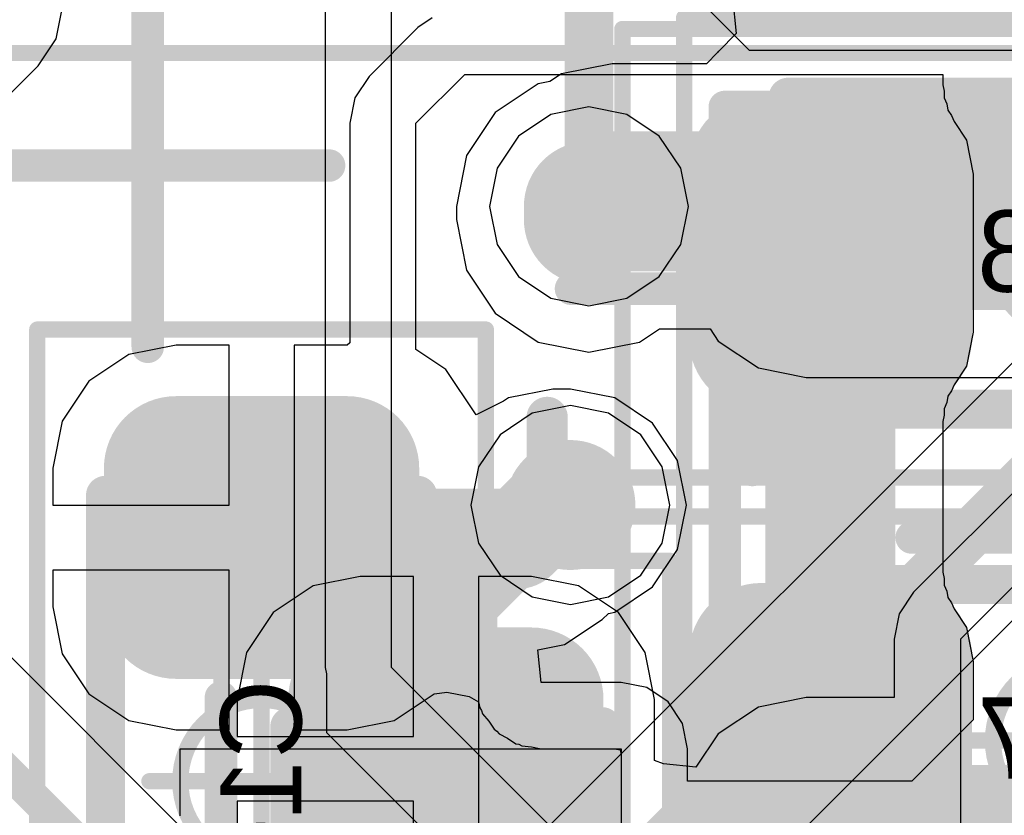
# Model space of a CAD drawing. Header units: millimetres. Extents: x -2 to 68, y -2 to 27.4.
# Tile 17 of 256: x 3.8 to 6.8, y 5.1 to 7.6. Entities that reach past the tile are written whole.
import ezdxf

# ---------------------------------------------------------------- set-up
doc = ezdxf.new("R2010")
doc.units = ezdxf.units.MM
for name, color, linetype in [('BottomLayer', 5, 'Continuous'), ('BottomPaste', 16, 'Continuous'), ('BottomSolder', 6, 'Continuous'), ('DrillGuide', 244, 'Continuous'), ('Mechanical10', 56, 'Continuous'), ('Mechanical13', 56, 'Continuous'), ('Mechanical15', 56, 'Continuous'), ('Mechanical17', 56, 'Continuous'), ('Mechanical6', 56, 'Continuous'), ('Mechanical87', 56, 'Continuous'), ('MidLayer1', 16, 'Continuous'), ('MidLayer2', 76, 'Continuous'), ('MidLayer3', 90, 'Continuous'), ('MidLayer4', 156, 'Continuous'), ('MidLayer5', 130, 'Continuous'), ('MidLayer6', 216, 'Continuous'), ('MidLayer7', 6, 'Continuous'), ('MidLayer8', 54, 'Continuous'), ('MultiLayer', 9, 'Continuous'), ('TopLayer', 1, 'Continuous'), ('TopPaste', 8, 'Continuous'), ('TopSolder', 216, 'Continuous'), ('ViaHoleLayer', 16, 'Continuous')]:
    doc.layers.add(name, color=color, linetype=linetype)

# ---------------------------------------------------------------- blocks, each defined once
blk = doc.blocks.new('CX90B1_24P_142')
at = {"layer": 'Mechanical15', "const_width": 0.05}
blk.add_lwpolyline([(5.334, -5.715), (5.334, 3.556)], dxfattribs=at)
blk = doc.blocks.new('INDC2520X10L_290')
at = {"layer": 'Mechanical13', "const_width": 0.1}
for points in [[(-1.325, 1.075), (1.325, 1.075)], [(1.325, 1.075), (1.325, -1.075)]]:
    blk.add_lwpolyline(points, dxfattribs=at)
at = {"layer": 'Mechanical13', "const_width": 0.05}
blk.add_lwpolyline([(1.3, 1.075, 1), (1.35, 1.075, 1)], format="xyb", close=True, dxfattribs=at)
blk.add_lwpolyline([(1.3, 1.075, 1), (1.35, 1.075, 1)], format="xyb", close=True, dxfattribs=at)
at = {"layer": 'Mechanical15'}
for points, const_width in [([(-1.6, 1.2), (1.6, 1.2)], 0.05), ([(1.6, 1.2), (1.6, -1.2)], 0.05), ([(0, 0.5), (0, -0.5)], 0.1)]:
    blk.add_lwpolyline(points, dxfattribs=dict(at, const_width=const_width))
for points, const_width in [([(1.5875, 1.2, 1), (1.6125, 1.2, 1)], 0.025), ([(1.5875, 1.2, 1), (1.6125, 1.2, 1)], 0.025), ([(-0.025, 0.5, 1), (0.025, 0.5, 1)], 0.05)]:
    blk.add_lwpolyline(points, format="xyb", close=True, dxfattribs=dict(at, const_width=const_width))
at = {"layer": 'TopLayer', "const_width": 0.175}
for points in [[(-0.9625, 0.825, 1), (-0.7875, 0.825, 1)], [(0.7875, 0.825, 1), (0.9625, 0.825, 1)], [(1.1375, 0.825, 1), (1.3125, 0.825, 1)]]:
    blk.add_lwpolyline(points, format="xyb", close=True, dxfattribs=at)
at = {"layer": 'TopLayer'}
for points in [[(1.225, -1), (1.225, 1), (0.875, -1), (0.875, 1)], [(-0.7, -0.825), (-0.7, 0.825), (-1.4, -0.825), (-1.4, 0.825)], [(1.4, -0.825), (1.4, 0.825), (0.7, -0.825), (0.7, 0.825)]]:
    blk.add_solid(points, dxfattribs=at)
at = {"layer": 'TopPaste', "const_width": 0.175}
for points in [[(-0.9625, 0.825, 1), (-0.7875, 0.825, 1)], [(0.7875, 0.825, 1), (0.9625, 0.825, 1)], [(1.1375, 0.825, 1), (1.3125, 0.825, 1)]]:
    blk.add_lwpolyline(points, format="xyb", close=True, dxfattribs=at)
at = {"layer": 'TopPaste'}
for points in [[(1.225, -1), (1.225, 1), (0.875, -1), (0.875, 1)], [(-0.7, -0.825), (-0.7, 0.825), (-1.4, -0.825), (-1.4, 0.825)], [(1.4, -0.825), (1.4, 0.825), (0.7, -0.825), (0.7, 0.825)]]:
    blk.add_solid(points, dxfattribs=at)
at = {"layer": 'TopSolder', "const_width": 0.175}
for points in [[(-0.9625, 0.825, 1), (-0.7875, 0.825, 1)], [(0.7875, 0.825, 1), (0.9625, 0.825, 1)], [(1.1375, 0.825, 1), (1.3125, 0.825, 1)]]:
    blk.add_lwpolyline(points, format="xyb", close=True, dxfattribs=at)
at = {"layer": 'TopSolder'}
for points in [[(1.225, -1), (1.225, 1), (0.875, -1), (0.875, 1)], [(-0.7, -0.825), (-0.7, 0.825), (-1.4, -0.825), (-1.4, 0.825)], [(1.4, -0.825), (1.4, 0.825), (0.7, -0.825), (0.7, 0.825)]]:
    blk.add_solid(points, dxfattribs=at)
blk = doc.blocks.new('CAP_0603_B_425')
at = {"layer": 'BottomLayer', "const_width": 0.2219}
for points in [[(-1.0741, 0.2631, 1), (-0.8522, 0.2631, 1)], [(-0.6478, 0.2631, 1), (-0.4259, 0.2631, 1)], [(0.4259, 0.2631, 1), (0.6478, 0.2631, 1)], [(0.8522, 0.2631, 1), (1.0741, 0.2631, 1)], [(-1.0741, -0.2631, 1), (-0.8522, -0.2631, 1)], [(-0.6478, -0.2631, 1), (-0.4259, -0.2631, 1)], [(0.4259, -0.2631, 1), (0.6478, -0.2631, 1)], [(0.8522, -0.2631, 1), (1.0741, -0.2631, 1)]]:
    blk.add_lwpolyline(points, format="xyb", close=True, dxfattribs=at)
at = {"layer": 'BottomLayer'}
for points in [[(-0.5369, 0.485), (-0.9632, 0.485), (-0.5369, -0.485), (-0.9632, -0.485)], [(0.5369, -0.485), (0.9632, -0.485), (0.5369, 0.485), (0.9632, 0.485)], [(-0.315, 0.2631), (-1.185, 0.2631), (-0.315, -0.2631), (-1.185, -0.2631)], [(0.315, -0.2631), (1.185, -0.2631), (0.315, 0.2631), (1.185, 0.2631)]]:
    blk.add_solid(points, dxfattribs=at)
at = {"layer": 'BottomPaste', "const_width": 0.2219}
for points in [[(-1.0741, 0.2631, 1), (-0.8522, 0.2631, 1)], [(-0.6478, 0.2631, 1), (-0.4259, 0.2631, 1)], [(0.4259, 0.2631, 1), (0.6478, 0.2631, 1)], [(0.8522, 0.2631, 1), (1.0741, 0.2631, 1)], [(-1.0741, -0.2631, 1), (-0.8522, -0.2631, 1)], [(-0.6478, -0.2631, 1), (-0.4259, -0.2631, 1)], [(0.4259, -0.2631, 1), (0.6478, -0.2631, 1)], [(0.8522, -0.2631, 1), (1.0741, -0.2631, 1)]]:
    blk.add_lwpolyline(points, format="xyb", close=True, dxfattribs=at)
at = {"layer": 'BottomPaste'}
for points in [[(-0.5369, 0.485), (-0.9632, 0.485), (-0.5369, -0.485), (-0.9632, -0.485)], [(0.5369, -0.485), (0.9632, -0.485), (0.5369, 0.485), (0.9632, 0.485)], [(-0.315, 0.2631), (-1.185, 0.2631), (-0.315, -0.2631), (-1.185, -0.2631)], [(0.315, -0.2631), (1.185, -0.2631), (0.315, 0.2631), (1.185, 0.2631)]]:
    blk.add_solid(points, dxfattribs=at)
at = {"layer": 'BottomSolder', "const_width": 0.2219}
for points in [[(-1.0741, 0.2631, 1), (-0.8522, 0.2631, 1)], [(-0.6478, 0.2631, 1), (-0.4259, 0.2631, 1)], [(0.4259, 0.2631, 1), (0.6478, 0.2631, 1)], [(0.8522, 0.2631, 1), (1.0741, 0.2631, 1)], [(-1.0741, -0.2631, 1), (-0.8522, -0.2631, 1)], [(-0.6478, -0.2631, 1), (-0.4259, -0.2631, 1)], [(0.4259, -0.2631, 1), (0.6478, -0.2631, 1)], [(0.8522, -0.2631, 1), (1.0741, -0.2631, 1)]]:
    blk.add_lwpolyline(points, format="xyb", close=True, dxfattribs=at)
at = {"layer": 'BottomSolder'}
for points in [[(-0.5369, 0.485), (-0.9632, 0.485), (-0.5369, -0.485), (-0.9632, -0.485)], [(0.5369, -0.485), (0.9632, -0.485), (0.5369, 0.485), (0.9632, 0.485)], [(-0.315, 0.2631), (-1.185, 0.2631), (-0.315, -0.2631), (-1.185, -0.2631)], [(0.315, -0.2631), (1.185, -0.2631), (0.315, 0.2631), (1.185, 0.2631)]]:
    blk.add_solid(points, dxfattribs=at)
at = {"layer": 'Mechanical10', "const_width": 0.12}
for points in [[(-0.88, 0.48), (-0.88, -0.48)], [(0.88, 0.48), (-0.88, 0.48)], [(0.88, 0.48), (0.88, -0.48)], [(0.88, -0.48), (-0.88, -0.48)]]:
    blk.add_lwpolyline(points, dxfattribs=at)
at = {"layer": 'Mechanical10', "const_width": 0.06}
for points in [[(-0.91, 0.48, 1), (-0.85, 0.48, 1)], [(-0.91, 0.48, 1), (-0.85, 0.48, 1)], [(0.85, 0.48, 1), (0.91, 0.48, 1)], [(0.85, 0.48, 1), (0.91, 0.48, 1)], [(-0.91, -0.48, 1), (-0.85, -0.48, 1)], [(-0.91, -0.48, 1), (-0.85, -0.48, 1)], [(0.85, -0.48, 1), (0.91, -0.48, 1)], [(0.85, -0.48, 1), (0.91, -0.48, 1)]]:
    blk.add_lwpolyline(points, format="xyb", close=True, dxfattribs=at)
at = {"layer": 'Mechanical6', "const_width": 0.05}
for points in [[(-1.39, 0.69), (-1.39, -0.69)], [(1.39, 0.69), (-1.39, 0.69)], [(1.39, 0.69), (1.39, -0.69)], [(0, 0.345), (0, -0.345)], [(0.345, 0), (-0.345, 0)], [(1.39, -0.69), (-1.39, -0.69)]]:
    blk.add_lwpolyline(points, dxfattribs=at)
at = {"layer": 'Mechanical6'}
for points, const_width in [([(-1.4025, 0.69, 1), (-1.3775, 0.69, 1)], 0.025), ([(-1.4025, 0.69, 1), (-1.3775, 0.69, 1)], 0.025), ([(1.3775, 0.69, 1), (1.4025, 0.69, 1)], 0.025), ([(1.3775, 0.69, 1), (1.4025, 0.69, 1)], 0.025), ([(-0.0125, 0.345, 1), (0.0125, 0.345, 1)], 0.025), ([(0.25, 0, 1), (-0.25, 0, 1)], 0.05), ([(-0.3575, 0, 1), (-0.3325, 0, 1)], 0.025), ([(-0.2625, 0, 1), (-0.2375, 0, 1)], 0.025), ([(0.2375, 0, 1), (0.2625, 0, 1)], 0.025), ([(0.3325, 0, 1), (0.3575, 0, 1)], 0.025), ([(-0.0125, -0.345, 1), (0.0125, -0.345, 1)], 0.025), ([(-1.4025, -0.69, 1), (-1.3775, -0.69, 1)], 0.025), ([(-1.4025, -0.69, 1), (-1.3775, -0.69, 1)], 0.025), ([(1.3775, -0.69, 1), (1.4025, -0.69, 1)], 0.025), ([(1.3775, -0.69, 1), (1.4025, -0.69, 1)], 0.025)]:
    blk.add_lwpolyline(points, format="xyb", close=True, dxfattribs=dict(at, const_width=const_width))
blk = doc.blocks.new('CAP_0603_B_426')
at = {"layer": 'BottomLayer', "const_width": 0.2219}
for points in [[(-1.0741, 0.2631, 1), (-0.8522, 0.2631, 1)], [(-0.6478, 0.2631, 1), (-0.4259, 0.2631, 1)], [(0.4259, 0.2631, 1), (0.6478, 0.2631, 1)], [(0.8522, 0.2631, 1), (1.0741, 0.2631, 1)], [(-1.0741, -0.2631, 1), (-0.8522, -0.2631, 1)], [(-0.6478, -0.2631, 1), (-0.4259, -0.2631, 1)], [(0.4259, -0.2631, 1), (0.6478, -0.2631, 1)], [(0.8522, -0.2631, 1), (1.0741, -0.2631, 1)]]:
    blk.add_lwpolyline(points, format="xyb", close=True, dxfattribs=at)
at = {"layer": 'BottomLayer'}
for points in [[(-0.5369, 0.485), (-0.9632, 0.485), (-0.5369, -0.485), (-0.9632, -0.485)], [(0.5369, -0.485), (0.9632, -0.485), (0.5369, 0.485), (0.9632, 0.485)], [(-0.315, 0.2631), (-1.185, 0.2631), (-0.315, -0.2631), (-1.185, -0.2631)], [(0.315, -0.2631), (1.185, -0.2631), (0.315, 0.2631), (1.185, 0.2631)]]:
    blk.add_solid(points, dxfattribs=at)
at = {"layer": 'BottomPaste', "const_width": 0.2219}
for points in [[(-1.0741, 0.2631, 1), (-0.8522, 0.2631, 1)], [(-0.6478, 0.2631, 1), (-0.4259, 0.2631, 1)], [(0.4259, 0.2631, 1), (0.6478, 0.2631, 1)], [(0.8522, 0.2631, 1), (1.0741, 0.2631, 1)], [(-1.0741, -0.2631, 1), (-0.8522, -0.2631, 1)], [(-0.6478, -0.2631, 1), (-0.4259, -0.2631, 1)], [(0.4259, -0.2631, 1), (0.6478, -0.2631, 1)], [(0.8522, -0.2631, 1), (1.0741, -0.2631, 1)]]:
    blk.add_lwpolyline(points, format="xyb", close=True, dxfattribs=at)
at = {"layer": 'BottomPaste'}
for points in [[(-0.5369, 0.485), (-0.9632, 0.485), (-0.5369, -0.485), (-0.9632, -0.485)], [(0.5369, -0.485), (0.9632, -0.485), (0.5369, 0.485), (0.9632, 0.485)], [(-0.315, 0.2631), (-1.185, 0.2631), (-0.315, -0.2631), (-1.185, -0.2631)], [(0.315, -0.2631), (1.185, -0.2631), (0.315, 0.2631), (1.185, 0.2631)]]:
    blk.add_solid(points, dxfattribs=at)
at = {"layer": 'BottomSolder', "const_width": 0.2219}
for points in [[(-1.0741, 0.2631, 1), (-0.8522, 0.2631, 1)], [(-0.6478, 0.2631, 1), (-0.4259, 0.2631, 1)], [(0.4259, 0.2631, 1), (0.6478, 0.2631, 1)], [(0.8522, 0.2631, 1), (1.0741, 0.2631, 1)], [(-1.0741, -0.2631, 1), (-0.8522, -0.2631, 1)], [(-0.6478, -0.2631, 1), (-0.4259, -0.2631, 1)], [(0.4259, -0.2631, 1), (0.6478, -0.2631, 1)], [(0.8522, -0.2631, 1), (1.0741, -0.2631, 1)]]:
    blk.add_lwpolyline(points, format="xyb", close=True, dxfattribs=at)
at = {"layer": 'BottomSolder'}
for points in [[(-0.5369, 0.485), (-0.9632, 0.485), (-0.5369, -0.485), (-0.9632, -0.485)], [(0.5369, -0.485), (0.9632, -0.485), (0.5369, 0.485), (0.9632, 0.485)], [(-0.315, 0.2631), (-1.185, 0.2631), (-0.315, -0.2631), (-1.185, -0.2631)], [(0.315, -0.2631), (1.185, -0.2631), (0.315, 0.2631), (1.185, 0.2631)]]:
    blk.add_solid(points, dxfattribs=at)
at = {"layer": 'Mechanical10', "const_width": 0.12}
for points in [[(-0.88, 0.48), (-0.88, -0.48)], [(0.88, 0.48), (-0.88, 0.48)], [(0.88, 0.48), (0.88, -0.48)], [(0.88, -0.48), (-0.88, -0.48)]]:
    blk.add_lwpolyline(points, dxfattribs=at)
at = {"layer": 'Mechanical10', "const_width": 0.06}
for points in [[(-0.91, 0.48, 1), (-0.85, 0.48, 1)], [(-0.91, 0.48, 1), (-0.85, 0.48, 1)], [(0.85, 0.48, 1), (0.91, 0.48, 1)], [(0.85, 0.48, 1), (0.91, 0.48, 1)], [(-0.91, -0.48, 1), (-0.85, -0.48, 1)], [(-0.91, -0.48, 1), (-0.85, -0.48, 1)], [(0.85, -0.48, 1), (0.91, -0.48, 1)], [(0.85, -0.48, 1), (0.91, -0.48, 1)]]:
    blk.add_lwpolyline(points, format="xyb", close=True, dxfattribs=at)
at = {"layer": 'Mechanical6', "const_width": 0.05}
for points in [[(-1.39, 0.69), (-1.39, -0.69)], [(1.39, 0.69), (-1.39, 0.69)], [(1.39, 0.69), (1.39, -0.69)], [(0, 0.345), (0, -0.345)], [(0.345, 0), (-0.345, 0)], [(1.39, -0.69), (-1.39, -0.69)]]:
    blk.add_lwpolyline(points, dxfattribs=at)
at = {"layer": 'Mechanical6'}
for points, const_width in [([(-1.4025, 0.69, 1), (-1.3775, 0.69, 1)], 0.025), ([(-1.4025, 0.69, 1), (-1.3775, 0.69, 1)], 0.025), ([(1.3775, 0.69, 1), (1.4025, 0.69, 1)], 0.025), ([(1.3775, 0.69, 1), (1.4025, 0.69, 1)], 0.025), ([(-0.0125, 0.345, 1), (0.0125, 0.345, 1)], 0.025), ([(0.25, 0, 1), (-0.25, 0, 1)], 0.05), ([(-0.3575, 0, 1), (-0.3325, 0, 1)], 0.025), ([(-0.2625, 0, 1), (-0.2375, 0, 1)], 0.025), ([(0.2375, 0, 1), (0.2625, 0, 1)], 0.025), ([(0.3325, 0, 1), (0.3575, 0, 1)], 0.025), ([(-0.0125, -0.345, 1), (0.0125, -0.345, 1)], 0.025), ([(-1.4025, -0.69, 1), (-1.3775, -0.69, 1)], 0.025), ([(-1.4025, -0.69, 1), (-1.3775, -0.69, 1)], 0.025), ([(1.3775, -0.69, 1), (1.4025, -0.69, 1)], 0.025), ([(1.3775, -0.69, 1), (1.4025, -0.69, 1)], 0.025)]:
    blk.add_lwpolyline(points, format="xyb", close=True, dxfattribs=dict(at, const_width=const_width))
blk = doc.blocks.new('CAP_0603_430')
at = {"layer": 'Mechanical13', "const_width": 0.12}
for points in [[(-0.88, -0.48), (-0.88, 0.48)], [(0.88, 0.48), (-0.88, 0.48)], [(0.88, -0.48), (-0.88, -0.48)]]:
    blk.add_lwpolyline(points, dxfattribs=at)
at = {"layer": 'Mechanical13', "const_width": 0.06}
for points in [[(-0.91, 0.48, 1), (-0.85, 0.48, 1)], [(-0.91, 0.48, 1), (-0.85, 0.48, 1)], [(-0.91, -0.48, 1), (-0.85, -0.48, 1)], [(-0.91, -0.48, 1), (-0.85, -0.48, 1)]]:
    blk.add_lwpolyline(points, format="xyb", close=True, dxfattribs=at)
at = {"layer": 'Mechanical15', "const_width": 0.05}
for points in [[(-1.39, -0.69), (-1.39, 0.69)], [(1.39, 0.69), (-1.39, 0.69)], [(1.39, -0.69), (-1.39, -0.69)]]:
    blk.add_lwpolyline(points, dxfattribs=at)
at = {"layer": 'Mechanical15', "const_width": 0.025}
for points in [[(-1.4025, 0.69, 1), (-1.3775, 0.69, 1)], [(-1.4025, 0.69, 1), (-1.3775, 0.69, 1)], [(-1.4025, -0.69, 1), (-1.3775, -0.69, 1)], [(-1.4025, -0.69, 1), (-1.3775, -0.69, 1)]]:
    blk.add_lwpolyline(points, format="xyb", close=True, dxfattribs=at)
at = {"layer": 'TopLayer', "const_width": 0.2219}
for points in [[(-1.0741, 0.2631, 1), (-0.8522, 0.2631, 1)], [(-0.6478, 0.2631, 1), (-0.4259, 0.2631, 1)], [(-1.0741, -0.2631, 1), (-0.8522, -0.2631, 1)], [(-0.6478, -0.2631, 1), (-0.4259, -0.2631, 1)]]:
    blk.add_lwpolyline(points, format="xyb", close=True, dxfattribs=at)
at = {"layer": 'TopLayer'}
for points in [[(-0.5369, 0.485), (-0.9632, 0.485), (-0.5369, -0.485), (-0.9632, -0.485)], [(-0.315, 0.2631), (-1.185, 0.2631), (-0.315, -0.2631), (-1.185, -0.2631)]]:
    blk.add_solid(points, dxfattribs=at)
at = {"layer": 'TopPaste', "const_width": 0.2219}
for points in [[(-1.0741, 0.2631, 1), (-0.8522, 0.2631, 1)], [(-0.6478, 0.2631, 1), (-0.4259, 0.2631, 1)], [(-1.0741, -0.2631, 1), (-0.8522, -0.2631, 1)], [(-0.6478, -0.2631, 1), (-0.4259, -0.2631, 1)]]:
    blk.add_lwpolyline(points, format="xyb", close=True, dxfattribs=at)
at = {"layer": 'TopPaste'}
for points in [[(-0.5369, 0.485), (-0.9632, 0.485), (-0.5369, -0.485), (-0.9632, -0.485)], [(-0.315, 0.2631), (-1.185, 0.2631), (-0.315, -0.2631), (-1.185, -0.2631)]]:
    blk.add_solid(points, dxfattribs=at)
at = {"layer": 'TopSolder', "const_width": 0.2219}
for points in [[(-1.0741, 0.2631, 1), (-0.8522, 0.2631, 1)], [(-0.6478, 0.2631, 1), (-0.4259, 0.2631, 1)], [(-1.0741, -0.2631, 1), (-0.8522, -0.2631, 1)], [(-0.6478, -0.2631, 1), (-0.4259, -0.2631, 1)]]:
    blk.add_lwpolyline(points, format="xyb", close=True, dxfattribs=at)
at = {"layer": 'TopSolder'}
for points in [[(-0.5369, 0.485), (-0.9632, 0.485), (-0.5369, -0.485), (-0.9632, -0.485)], [(-0.315, 0.2631), (-1.185, 0.2631), (-0.315, -0.2631), (-1.185, -0.2631)]]:
    blk.add_solid(points, dxfattribs=at)
blk = doc.blocks.new('CAP_0603_B_433')
at = {"layer": 'BottomLayer', "const_width": 0.2219}
for points in [[(-1.0741, 0.2631, 1), (-0.8522, 0.2631, 1)], [(-0.6478, 0.2631, 1), (-0.4259, 0.2631, 1)], [(-1.0741, -0.2631, 1), (-0.8522, -0.2631, 1)], [(-0.6478, -0.2631, 1), (-0.4259, -0.2631, 1)]]:
    blk.add_lwpolyline(points, format="xyb", close=True, dxfattribs=at)
at = {"layer": 'BottomLayer'}
for points in [[(-0.5369, 0.485), (-0.9632, 0.485), (-0.5369, -0.485), (-0.9632, -0.485)], [(-0.315, 0.2631), (-1.185, 0.2631), (-0.315, -0.2631), (-1.185, -0.2631)]]:
    blk.add_solid(points, dxfattribs=at)
at = {"layer": 'BottomPaste', "const_width": 0.2219}
for points in [[(-1.0741, 0.2631, 1), (-0.8522, 0.2631, 1)], [(-0.6478, 0.2631, 1), (-0.4259, 0.2631, 1)], [(-1.0741, -0.2631, 1), (-0.8522, -0.2631, 1)], [(-0.6478, -0.2631, 1), (-0.4259, -0.2631, 1)]]:
    blk.add_lwpolyline(points, format="xyb", close=True, dxfattribs=at)
at = {"layer": 'BottomPaste'}
for points in [[(-0.5369, 0.485), (-0.9632, 0.485), (-0.5369, -0.485), (-0.9632, -0.485)], [(-0.315, 0.2631), (-1.185, 0.2631), (-0.315, -0.2631), (-1.185, -0.2631)]]:
    blk.add_solid(points, dxfattribs=at)
at = {"layer": 'BottomSolder', "const_width": 0.2219}
for points in [[(-1.0741, 0.2631, 1), (-0.8522, 0.2631, 1)], [(-0.6478, 0.2631, 1), (-0.4259, 0.2631, 1)], [(-1.0741, -0.2631, 1), (-0.8522, -0.2631, 1)], [(-0.6478, -0.2631, 1), (-0.4259, -0.2631, 1)]]:
    blk.add_lwpolyline(points, format="xyb", close=True, dxfattribs=at)
at = {"layer": 'BottomSolder'}
for points in [[(-0.5369, 0.485), (-0.9632, 0.485), (-0.5369, -0.485), (-0.9632, -0.485)], [(-0.315, 0.2631), (-1.185, 0.2631), (-0.315, -0.2631), (-1.185, -0.2631)]]:
    blk.add_solid(points, dxfattribs=at)
at = {"layer": 'Mechanical10', "const_width": 0.12}
for points in [[(-0.88, -0.48), (-0.88, 0.48)], [(0.88, 0.48), (-0.88, 0.48)], [(0.88, -0.48), (-0.88, -0.48)]]:
    blk.add_lwpolyline(points, dxfattribs=at)
at = {"layer": 'Mechanical10', "const_width": 0.06}
for points in [[(-0.91, 0.48, 1), (-0.85, 0.48, 1)], [(-0.91, 0.48, 1), (-0.85, 0.48, 1)], [(-0.91, -0.48, 1), (-0.85, -0.48, 1)], [(-0.91, -0.48, 1), (-0.85, -0.48, 1)]]:
    blk.add_lwpolyline(points, format="xyb", close=True, dxfattribs=at)
at = {"layer": 'Mechanical6', "const_width": 0.05}
for points in [[(-1.39, -0.69), (-1.39, 0.69)], [(1.39, 0.69), (-1.39, 0.69)], [(0, -0.345), (0, 0.345)], [(0.345, 0), (-0.345, 0)], [(1.39, -0.69), (-1.39, -0.69)]]:
    blk.add_lwpolyline(points, dxfattribs=at)
at = {"layer": 'Mechanical6'}
for points, const_width in [([(-1.4025, 0.69, 1), (-1.3775, 0.69, 1)], 0.025), ([(-1.4025, 0.69, 1), (-1.3775, 0.69, 1)], 0.025), ([(-0.0125, 0.345, 1), (0.0125, 0.345, 1)], 0.025), ([(0.25, 0, 1), (-0.25, 0, 1)], 0.05), ([(-0.3575, 0, 1), (-0.3325, 0, 1)], 0.025), ([(-0.2625, 0, 1), (-0.2375, 0, 1)], 0.025), ([(-0.0125, -0.345, 1), (0.0125, -0.345, 1)], 0.025), ([(-1.4025, -0.69, 1), (-1.3775, -0.69, 1)], 0.025), ([(-1.4025, -0.69, 1), (-1.3775, -0.69, 1)], 0.025)]:
    blk.add_lwpolyline(points, format="xyb", close=True, dxfattribs=dict(at, const_width=const_width))

msp = doc.modelspace()

# ---------------------------------------------------------------- linework, layer by layer
at = {"layer": 'BottomLayer'}
for p, q in [((5.0251, 7.5988), (4.9808, 7.5692)), ((4.9808, 7.5692), (4.8308, 7.4192)), ((4.9808, 7.5692), (4.9808, 7.5692)), ((4.975, 7.275), (5.125, 7.425)), ((5.125, 7.425), (6.5961, 7.425)), ((6.5961, 7.425), (6.5961, 7.3933)), ((4.8308, 7.4192), (4.7866, 7.353)), ((6.5961, 7.3933), (6.6, 7.3736)), ((6.6, 7.3736), (6.6, 7.3535)), ((4.7866, 7.353), (4.7711, 7.275)), ((6.6, 7.3535), (6.6077, 7.335)), ((6.6077, 7.335), (6.6116, 7.3153)), ((6.6116, 7.3153), (6.6228, 7.2986)), ((4.7711, 7.275), (4.7711, 6.5988)), ((4.975, 6.579), (4.975, 7.275)), ((6.6228, 7.2986), (6.6304, 7.28)), ((6.6304, 7.28), (6.6684, 7.2232)), ((6.6684, 7.2232), (6.6893, 7.1181)), ((6.6893, 7.1181), (6.6893, 6.6319)), ((6.6893, 6.6319), (6.6684, 6.5268)), ((4.2369, 6.5923), (4.0918, 6.5634)), ((4.4, 6.5923), (4.2369, 6.5923)), ((4.4, 6.1), (4.4, 6.5923)), ((4.7631, 6.5923), (4.6, 6.5923)), ((4.6, 6.5923), (4.6, 6)), ((4.7711, 6.5988), (4.7631, 6.5923)), ((5.0673, 6.5173), (4.975, 6.579)), ((4.0918, 6.5634), (3.9688, 6.4812)), ((5.1605, 6.3777), (5.0673, 6.5173)), ((6.6684, 6.5268), (6.6304, 6.47)), ((3.9688, 6.4812), (3.8866, 6.3582)), ((5.3959, 6.4569), (5.2593, 6.4297)), ((5.45, 6.4569), (5.3959, 6.4569)), ((5.5866, 6.4297), (5.45, 6.4569)), ((6.6304, 6.47), (6.6228, 6.4514)), ((5.2593, 6.4297), (5.2438, 6.4194)), ((5.7023, 6.3523), (5.5866, 6.4297)), ((6.6116, 6.4347), (6.6077, 6.415)), ((6.6228, 6.4514), (6.6116, 6.4347)), ((5.2438, 6.4194), (5.1605, 6.3777)), ((6.6077, 6.415), (6.6, 6.3965)), ((6.6, 6.3965), (6.6, 6.3764)), ((6.6, 6.3764), (6.5961, 6.3567)), ((3.8866, 6.3582), (3.8577, 6.2131)), ((5.7797, 6.2366), (5.7023, 6.3523)), ((6.5961, 6.3567), (6.5961, 5.8933)), ((3.8577, 6.2131), (3.8577, 6.1)), ((5.8069, 6.1), (5.7797, 6.2366)), ((3.8577, 6.1), (4.4, 6.1)), ((5.7797, 5.9634), (5.8069, 6.1)), ((4.6, 6), (4.6, 5.4077)), ((5.7023, 5.8477), (5.7797, 5.9634)), ((4.4, 5.9), (3.8577, 5.9)), ((3.8577, 5.9), (3.8577, 5.7869)), ((4.4, 5.4077), (4.4, 5.9)), ((6.5961, 5.8933), (6.6, 5.8736)), ((5.5866, 5.7703), (5.7023, 5.8477)), ((6.6, 5.8736), (6.6, 5.8535)), ((6.6, 5.8535), (6.6077, 5.835)), ((6.6077, 5.835), (6.6116, 5.8153)), ((3.8577, 5.7869), (3.8866, 5.6418)), ((6.6116, 5.8153), (6.6228, 5.7986)), ((6.6228, 5.7986), (6.6304, 5.78)), ((5.5482, 5.7477), (5.567, 5.7664)), ((5.567, 5.7664), (5.5866, 5.7703)), ((6.6304, 5.78), (6.6684, 5.7232)), ((5.4324, 5.6703), (5.5482, 5.7477)), ((6.6684, 5.7232), (6.6893, 5.6181)), ((5.35, 5.6539), (5.4324, 5.6703)), ((3.8866, 5.6418), (3.9688, 5.5188)), ((5.3599, 5.5539), (5.35, 5.6539)), ((6.6893, 5.6181), (6.6893, 5.4393)), ((5.6067, 5.5539), (5.3599, 5.5539)), ((5.6848, 5.5384), (5.6067, 5.5539)), ((3.9688, 5.5188), (4.0918, 5.4366)), ((4.9082, 5.4366), (5.0312, 5.5188)), ((5.0312, 5.5188), (5.0317, 5.5194)), ((5.0317, 5.5194), (5.0698, 5.5238)), ((5.0698, 5.5238), (5.1389, 5.5104)), ((5.7509, 5.4942), (5.6848, 5.5384)), ((5.1389, 5.5104), (5.1678, 5.4945)), ((5.1678, 5.4945), (5.1715, 5.4759)), ((5.7951, 5.428), (5.7509, 5.4942)), ((5.1715, 5.4759), (5.1771, 5.4675)), ((5.1771, 5.4675), (5.1801, 5.4578)), ((5.1801, 5.4578), (5.1991, 5.4346)), ((4.0918, 5.4366), (4.2369, 5.4077)), ((4.7632, 5.4077), (4.9082, 5.4366)), ((5.1991, 5.4346), (5.2157, 5.4097)), ((5.8107, 5.35), (5.7951, 5.428)), ((6.6893, 5.4393), (6.5, 5.25)), ((4.2369, 5.4077), (4.4, 5.4077)), ((4.6, 5.4077), (4.7632, 5.4077)), ((5.2157, 5.4097), (5.2241, 5.4041)), ((5.2241, 5.4041), (5.2305, 5.3963)), ((5.2305, 5.3963), (5.2569, 5.3822)), ((5.2569, 5.3822), (5.2819, 5.3655)), ((5.2819, 5.3655), (5.2918, 5.3635)), ((5.2918, 5.3635), (5.3007, 5.3588)), ((4.25, 5.1433), (4.25, 5.35)), ((4.25, 5.35), (5.6067, 5.35)), ((5.3007, 5.3588), (5.3305, 5.3558)), ((5.3305, 5.3558), (5.3599, 5.35)), ((5.3599, 5.35), (5.5867, 5.35)), ((5.5867, 5.35), (5.6034, 5.3467)), ((5.6034, 5.3467), (5.6067, 5.3299)), ((5.6067, 5.35), (5.6067, 5.1119)), ((5.8107, 5.25), (5.8107, 5.35)), ((5.6067, 5.3299), (5.6067, 5.1119)), ((6.5, 5.25), (5.8107, 5.25))]:
    msp.add_line(p, q, dxfattribs=at)
for points, const_width in [([(5.507, 7.0192), (5.507, 7.693)], 0.15), ([(5.507, 7.0192), (6.0358, 7.0192)], 0.4), ([(6.0358, 7.0192), (6.215, 6.84)], 0.4), ([(6.215, 6.84), (6.25, 6.875)], 0.4), ([(6.25, 5.375), (6.25, 6.875)], 0.4), ([(5.2959, 6), (5.3959, 6.1)], 0.3), ([(5.3959, 6.1), (5.45, 6.1)], 0.3), ([(4.5, 6), (5.2959, 6)], 0.3)]:
    msp.add_lwpolyline(points, dxfattribs=dict(at, const_width=const_width))
for points, const_width in [([(5.407, 7.0192, 1), (5.607, 7.0192, 1)], 0.2), ([(5.407, 7.0192, 1), (5.607, 7.0192, 1)], 0.2), ([(5.9358, 7.0192, 1), (6.1358, 7.0192, 1)], 0.2), ([(5.9358, 7.0192, 1), (6.1358, 7.0192, 1)], 0.2), ([(5.4695, 7.0192, 1), (5.5445, 7.0192, 1)], 0.075), ([(6.15, 6.875, 1), (6.35, 6.875, 1)], 0.2), ([(6.15, 6.875, 1), (6.35, 6.875, 1)], 0.2), ([(6.115, 6.84, 1), (6.315, 6.84, 1)], 0.2), ([(6.115, 6.84, 1), (6.315, 6.84, 1)], 0.2), ([(5.35, 6.1, 1), (5.55, 6.1, 1)], 0.2), ([(5.3209, 6.1, 1), (5.4709, 6.1, 1)], 0.15), ([(5.3209, 6.1, 1), (5.4709, 6.1, 1)], 0.15), ([(5.375, 6.1, 1), (5.525, 6.1, 1)], 0.15), ([(4.425, 6, 1), (4.575, 6, 1)], 0.15), ([(5.2209, 6, 1), (5.3709, 6, 1)], 0.15), ([(5.2209, 6, 1), (5.3709, 6, 1)], 0.15), ([(6.15, 5.375, 1), (6.35, 5.375, 1)], 0.2)]:
    msp.add_lwpolyline(points, format="xyb", close=True, dxfattribs=dict(at, const_width=const_width))
at = {"layer": 'DrillGuide', "const_width": 0.1}
for points in [[(5.457, 7.0192, 1), (5.557, 7.0192, 1)], [(5.4, 6.1, 1), (5.5, 6.1, 1)]]:
    msp.add_lwpolyline(points, format="xyb", close=True, dxfattribs=at)
at = {"layer": 'Mechanical87', "const_width": 0.1}
for points in [[(4.1499, 7.1447), (4.1499, 7.7024)], [(6.0098, 6.7656), (6.0098, 7.3234)], [(3.5921, 7.1447), (4.1499, 7.1447)], [(4.1499, 7.1447), (4.7077, 7.1447)], [(4.1499, 6.5869), (4.1499, 7.1447)], [(5.452, 6.7656), (6.0098, 6.7656)], [(6.0098, 6.7656), (6.5675, 6.7656)], [(6.0098, 6.2078), (6.0098, 6.7656)], [(4.375, 4.95), (4.375, 5.5078)]]:
    msp.add_lwpolyline(points, dxfattribs=at)
at = {"layer": 'Mechanical87', "const_width": 0.05}
for points in [[(5.9848, 7.3234, 1), (6.0348, 7.3234, 1)], [(4.1249, 7.1447, 1), (4.1749, 7.1447, 1)], [(4.1249, 7.1447, 1), (4.1749, 7.1447, 1)], [(4.1249, 7.1447, 1), (4.1749, 7.1447, 1)], [(4.1249, 7.1447, 1), (4.1749, 7.1447, 1)], [(4.6827, 7.1447, 1), (4.7327, 7.1447, 1)], [(5.427, 6.7656, 1), (5.477, 6.7656, 1)], [(5.9848, 6.7656, 1), (6.0348, 6.7656, 1)], [(5.9848, 6.7656, 1), (6.0348, 6.7656, 1)], [(5.9848, 6.7656, 1), (6.0348, 6.7656, 1)], [(5.9848, 6.7656, 1), (6.0348, 6.7656, 1)], [(6.5425, 6.7656, 1), (6.5925, 6.7656, 1)], [(4.1249, 6.5869, 1), (4.1749, 6.5869, 1)], [(5.9848, 6.2078, 1), (6.0348, 6.2078, 1)], [(4.35, 5.5078, 1), (4.4, 5.5078, 1)]]:
    msp.add_lwpolyline(points, format="xyb", close=True, dxfattribs=at)
at = {"layer": 'MidLayer1'}
for p, q in [((5.39, 7.3018), (5.2908, 7.2355)), ((5.507, 7.3251), (5.39, 7.3018)), ((5.6241, 7.3018), (5.507, 7.3251)), ((5.7233, 7.2355), (5.6241, 7.3018)), ((5.2908, 7.2355), (5.2244, 7.1362)), ((5.7896, 7.1362), (5.7233, 7.2355)), ((5.2244, 7.1362), (5.2012, 7.0192)), ((5.8129, 7.0192), (5.7896, 7.1362)), ((5.2012, 7.0192), (5.2244, 6.9021)), ((5.7896, 6.9021), (5.8129, 7.0192)), ((5.2244, 6.9021), (5.2908, 6.8029)), ((5.7233, 6.8029), (5.7896, 6.9021)), ((5.2908, 6.8029), (5.39, 6.7366)), ((5.6241, 6.7366), (5.7233, 6.8029)), ((5.39, 6.7366), (5.507, 6.7133)), ((5.507, 6.7133), (5.6241, 6.7366))]:
    msp.add_line(p, q, dxfattribs=at)
at = {"layer": 'MidLayer1', "const_width": 0.2}
for points in [[(5.407, 7.0192, 1), (5.607, 7.0192, 1)], [(5.35, 6.1, 1), (5.55, 6.1, 1)]]:
    msp.add_lwpolyline(points, format="xyb", close=True, dxfattribs=at)
at = {"layer": 'MidLayer2'}
for p, q in [((3.8678, 7.5348), (3.8872, 7.6323)), ((7.8529, 7.581), (5.0268, 4.7549)), ((3.8126, 7.4521), (3.8678, 7.5348)), ((2.6957, 6.3352), (3.8126, 7.4521)), ((5.39, 7.3018), (5.2908, 7.2355)), ((5.507, 7.3251), (5.39, 7.3018)), ((5.6241, 7.3018), (5.507, 7.3251)), ((5.7233, 7.2355), (5.6241, 7.3018)), ((5.2908, 7.2355), (5.2244, 7.1362)), ((5.7896, 7.1362), (5.7233, 7.2355)), ((5.3412, 4.2763), (8.2707, 7.2057)), ((5.2244, 7.1362), (5.2012, 7.0192)), ((5.8129, 7.0192), (5.7896, 7.1362)), ((5.2012, 7.0192), (5.2244, 6.9021)), ((5.7896, 6.9021), (5.8129, 7.0192)), ((5.2244, 6.9021), (5.2908, 6.8029)), ((5.7233, 6.8029), (5.7896, 6.9021)), ((5.2908, 6.8029), (5.39, 6.7366)), ((5.6241, 6.7366), (5.7233, 6.8029)), ((5.39, 6.7366), (5.507, 6.7133)), ((5.507, 6.7133), (5.6241, 6.7366))]:
    msp.add_line(p, q, dxfattribs=at)
at = {"layer": 'MidLayer2', "const_width": 0.15}
msp.add_lwpolyline([(5.143, 4.4745), (8.3351, 7.6667)], dxfattribs=at)
at = {"layer": 'MidLayer2', "const_width": 0.2}
for points in [[(5.407, 7.0192, 1), (5.607, 7.0192, 1)], [(5.35, 6.1, 1), (5.55, 6.1, 1)]]:
    msp.add_lwpolyline(points, format="xyb", close=True, dxfattribs=at)
at = {"layer": 'MidLayer3'}
for p, q in [((5.39, 7.3018), (5.2908, 7.2355)), ((5.507, 7.3251), (5.39, 7.3018)), ((5.6241, 7.3018), (5.507, 7.3251)), ((5.7233, 7.2355), (5.6241, 7.3018)), ((5.2908, 7.2355), (5.2244, 7.1362)), ((5.7896, 7.1362), (5.7233, 7.2355)), ((5.2244, 7.1362), (5.2012, 7.0192)), ((5.8129, 7.0192), (5.7896, 7.1362)), ((5.2012, 7.0192), (5.2244, 6.9021)), ((5.7896, 6.9021), (5.8129, 7.0192)), ((5.2244, 6.9021), (5.2908, 6.8029)), ((5.7233, 6.8029), (5.7896, 6.9021)), ((5.2908, 6.8029), (5.39, 6.7366)), ((5.6241, 6.7366), (5.7233, 6.8029)), ((5.39, 6.7366), (5.507, 6.7133)), ((5.507, 6.7133), (5.6241, 6.7366))]:
    msp.add_line(p, q, dxfattribs=at)
at = {"layer": 'MidLayer3', "const_width": 0.2}
for points in [[(5.407, 7.0192, 1), (5.607, 7.0192, 1)], [(5.35, 6.1, 1), (5.55, 6.1, 1)]]:
    msp.add_lwpolyline(points, format="xyb", close=True, dxfattribs=at)
at = {"layer": 'MidLayer4'}
for p, q in [((5.39, 7.3018), (5.2908, 7.2355)), ((5.507, 7.3251), (5.39, 7.3018)), ((5.6241, 7.3018), (5.507, 7.3251)), ((5.7233, 7.2355), (5.6241, 7.3018)), ((5.2908, 7.2355), (5.2244, 7.1362)), ((5.7896, 7.1362), (5.7233, 7.2355)), ((5.2244, 7.1362), (5.2012, 7.0192)), ((5.8129, 7.0192), (5.7896, 7.1362)), ((5.2012, 7.0192), (5.2244, 6.9021)), ((5.7896, 6.9021), (5.8129, 7.0192)), ((5.2244, 6.9021), (5.2908, 6.8029)), ((5.7233, 6.8029), (5.7896, 6.9021)), ((5.2908, 6.8029), (5.39, 6.7366)), ((5.6241, 6.7366), (5.7233, 6.8029)), ((5.39, 6.7366), (5.507, 6.7133)), ((5.507, 6.7133), (5.6241, 6.7366))]:
    msp.add_line(p, q, dxfattribs=at)
at = {"layer": 'MidLayer4', "const_width": 0.2}
for points in [[(5.407, 7.0192, 1), (5.607, 7.0192, 1)], [(5.35, 6.1, 1), (5.55, 6.1, 1)]]:
    msp.add_lwpolyline(points, format="xyb", close=True, dxfattribs=at)
at = {"layer": 'MidLayer5'}
for p, q in [((5.39, 7.3018), (5.2908, 7.2355)), ((5.507, 7.3251), (5.39, 7.3018)), ((5.6241, 7.3018), (5.507, 7.3251)), ((5.7233, 7.2355), (5.6241, 7.3018)), ((5.2908, 7.2355), (5.2244, 7.1362)), ((5.7896, 7.1362), (5.7233, 7.2355)), ((5.2244, 7.1362), (5.2012, 7.0192)), ((5.8129, 7.0192), (5.7896, 7.1362)), ((5.2012, 7.0192), (5.2244, 6.9021)), ((5.7896, 6.9021), (5.8129, 7.0192)), ((5.2244, 6.9021), (5.2908, 6.8029)), ((5.7233, 6.8029), (5.7896, 6.9021)), ((5.2908, 6.8029), (5.39, 6.7366)), ((5.6241, 6.7366), (5.7233, 6.8029)), ((5.39, 6.7366), (5.507, 6.7133)), ((5.507, 6.7133), (5.6241, 6.7366)), ((4.8746, 4.4859), (2.6666, 6.6939))]:
    msp.add_line(p, q, dxfattribs=at)
at = {"layer": 'MidLayer5', "const_width": 0.2}
for points in [[(5.407, 7.0192, 1), (5.607, 7.0192, 1)], [(5.35, 6.1, 1), (5.55, 6.1, 1)]]:
    msp.add_lwpolyline(points, format="xyb", close=True, dxfattribs=at)
at = {"layer": 'MidLayer5', "const_width": 0.1}
msp.add_lwpolyline([(2.4864, 6.5136), (4.6944, 4.3056)], dxfattribs=at)
at = {"layer": 'MidLayer6'}
for p, q in [((4.6961, 8), (4.6961, 5.6)), ((4.9, 5.6), (4.9, 8)), ((5.45, 6.4059), (5.3329, 6.3826)), ((5.5671, 6.3826), (5.45, 6.4059)), ((5.3329, 6.3826), (5.2337, 6.3163)), ((5.6663, 6.3163), (5.5671, 6.3826)), ((5.2337, 6.3163), (5.1674, 6.2171)), ((5.7326, 6.2171), (5.6663, 6.3163)), ((5.1674, 6.2171), (5.1441, 6.1)), ((5.7559, 6.1), (5.7326, 6.2171)), ((5.1441, 6.1), (5.1674, 5.9829)), ((5.7326, 5.9829), (5.7559, 6.1)), ((5.1674, 5.9829), (5.2337, 5.8837)), ((5.6663, 5.8837), (5.7326, 5.9829)), ((5.2337, 5.8837), (5.3329, 5.8174)), ((5.5671, 5.8174), (5.6663, 5.8837)), ((5.3329, 5.8174), (5.45, 5.7941)), ((5.45, 5.7941), (5.5671, 5.8174)), ((4.6961, 5.6), (4.6961, 5.6)), ((4.6961, 5.6), (4.7, 5.5803)), ((4.7, 5.5803), (4.7, 5.4)), ((6.6789, 3.8211), (4.9, 5.6)), ((4.7, 5.4), (6.5, 3.6))]:
    msp.add_line(p, q, dxfattribs=at)
at = {"layer": 'MidLayer6', "const_width": 0.2}
for points in [[(5.407, 7.0192, 1), (5.607, 7.0192, 1)], [(5.35, 6.1, 1), (5.55, 6.1, 1)]]:
    msp.add_lwpolyline(points, format="xyb", close=True, dxfattribs=at)
at = {"layer": 'MidLayer7'}
for p, q in [((5.39, 7.3018), (5.2908, 7.2355)), ((5.507, 7.3251), (5.39, 7.3018)), ((5.6241, 7.3018), (5.507, 7.3251)), ((5.7233, 7.2355), (5.6241, 7.3018)), ((5.2908, 7.2355), (5.2244, 7.1362)), ((5.7896, 7.1362), (5.7233, 7.2355)), ((5.2244, 7.1362), (5.2012, 7.0192)), ((5.8129, 7.0192), (5.7896, 7.1362)), ((5.2012, 7.0192), (5.2244, 6.9021)), ((5.7896, 6.9021), (5.8129, 7.0192)), ((5.2244, 6.9021), (5.2908, 6.8029)), ((5.7233, 6.8029), (5.7896, 6.9021)), ((5.2908, 6.8029), (5.39, 6.7366)), ((5.6241, 6.7366), (5.7233, 6.8029)), ((5.39, 6.7366), (5.507, 6.7133)), ((5.507, 6.7133), (5.6241, 6.7366))]:
    msp.add_line(p, q, dxfattribs=at)
at = {"layer": 'MidLayer7', "const_width": 0.2}
for points in [[(5.407, 7.0192, 1), (5.607, 7.0192, 1)], [(5.35, 6.1, 1), (5.55, 6.1, 1)]]:
    msp.add_lwpolyline(points, format="xyb", close=True, dxfattribs=at)
at = {"layer": 'MidLayer8'}
for p, q in [((5.5, 8), (6, 7.5)), ((6, 7.5), (7.646, 7.5)), ((5.39, 7.3018), (5.2908, 7.2355)), ((5.507, 7.3251), (5.39, 7.3018)), ((5.6241, 7.3018), (5.507, 7.3251)), ((5.7233, 7.2355), (5.6241, 7.3018)), ((5.2908, 7.2355), (5.2244, 7.1362)), ((5.7896, 7.1362), (5.7233, 7.2355)), ((5.2244, 7.1362), (5.2012, 7.0192)), ((5.8129, 7.0192), (5.7896, 7.1362)), ((5.2012, 7.0192), (5.2244, 6.9021)), ((5.7896, 6.9021), (5.8129, 7.0192)), ((5.2244, 6.9021), (5.2908, 6.8029)), ((5.7233, 6.8029), (5.7896, 6.9021)), ((5.2908, 6.8029), (5.39, 6.7366)), ((5.6241, 6.7366), (5.7233, 6.8029)), ((5.39, 6.7366), (5.507, 6.7133)), ((5.507, 6.7133), (5.6241, 6.7366)), ((5.45, 6.4059), (5.3329, 6.3826)), ((5.5671, 6.3826), (5.45, 6.4059)), ((5.3329, 6.3826), (5.2337, 6.3163)), ((5.6663, 6.3163), (5.5671, 6.3826)), ((5.2337, 6.3163), (5.1674, 6.2171)), ((5.7326, 6.2171), (5.6663, 6.3163)), ((5.1674, 6.2171), (5.1441, 6.1)), ((5.7559, 6.1), (5.7326, 6.2171)), ((5.1441, 6.1), (5.1674, 5.9829)), ((5.7326, 5.9829), (5.7559, 6.1)), ((5.1674, 5.9829), (5.2337, 5.8837)), ((5.6663, 5.8837), (5.7326, 5.9829)), ((5.2337, 5.8837), (5.3329, 5.8174)), ((5.5671, 5.8174), (5.6663, 5.8837)), ((5.3329, 5.8174), (5.45, 5.7941)), ((5.45, 5.7941), (5.5671, 5.8174))]:
    msp.add_line(p, q, dxfattribs=at)
at = {"layer": 'MidLayer8', "const_width": 0.2}
for points in [[(5.407, 7.0192, 1), (5.607, 7.0192, 1)], [(5.35, 6.1, 1), (5.55, 6.1, 1)]]:
    msp.add_lwpolyline(points, format="xyb", close=True, dxfattribs=at)
at = {"layer": 'MultiLayer', "const_width": 0.2}
for points in [[(5.407, 7.0192, 1), (5.607, 7.0192, 1)], [(5.35, 6.1, 1), (5.55, 6.1, 1)]]:
    msp.add_lwpolyline(points, format="xyb", close=True, dxfattribs=at)
at = {"layer": 'TopLayer'}
for p, q in [((5.9476, 7.6768), (5.9599, 7.5515)), ((5.9599, 7.5515), (5.9071, 7.497)), ((5.9028, 7.4925), (5.8691, 7.4578)), ((5.9046, 7.4954), (5.9028, 7.4925)), ((5.9071, 7.497), (5.9046, 7.4954)), ((5.5786, 7.4578), (5.4226, 7.4268)), ((5.8691, 7.4578), (5.5786, 7.4578)), ((5.4226, 7.4268), (5.3872, 7.4032)), ((5.351, 7.396), (5.2187, 7.3076)), ((5.3872, 7.4032), (5.351, 7.396)), ((5.2187, 7.3076), (5.1302, 7.1753)), ((5.1302, 7.1753), (5.0992, 7.0192)), ((5.0992, 7.0192), (5.0992, 6.9784)), ((5.0992, 6.9784), (5.1302, 6.8223)), ((5.1302, 6.8223), (5.2187, 6.69)), ((5.2187, 6.69), (5.351, 6.6016)), ((5.6631, 6.6016), (5.7238, 6.6422)), ((5.7238, 6.6422), (5.8796, 6.6422)), ((5.8796, 6.6422), (5.9046, 6.6046)), ((5.9046, 6.6046), (6.0287, 6.5218)), ((5.351, 6.6016), (5.507, 6.5706)), ((5.507, 6.5706), (5.6631, 6.6016)), ((6.0287, 6.5218), (6.175, 6.4927)), ((6.175, 6.4927), (7.0121, 6.4927)), ((7.0185, 6.3442), (6.5058, 5.8315)), ((7.1627, 6.2), (6.65, 5.6873)), ((4.8037, 5.8804), (4.6586, 5.8516)), ((4.9669, 5.8804), (4.8037, 5.8804)), ((4.9669, 5.3881), (4.9669, 5.8804)), ((5.33, 5.8804), (5.1669, 5.8804)), ((5.1669, 5.8804), (5.1669, 5.2881)), ((5.4751, 5.8516), (5.33, 5.8804)), ((4.6586, 5.8516), (4.5356, 5.7694)), ((5.5981, 5.7694), (5.4751, 5.8516)), ((6.5058, 5.8315), (6.4616, 5.7654)), ((4.5356, 5.7694), (4.4534, 5.6464)), ((5.6803, 5.6464), (5.5981, 5.7694)), ((6.4616, 5.7654), (6.4461, 5.6873)), ((6.4461, 5.6873), (6.4461, 5.5073)), ((6.65, 5.6873), (6.65, 4.6138)), ((4.4534, 5.6464), (4.4246, 5.5013)), ((5.7091, 5.5013), (5.6803, 5.6464)), ((4.4246, 5.5013), (4.4246, 5.3881)), ((5.7091, 5.314), (5.7091, 5.5013)), ((6.175, 5.5073), (6.0287, 5.4782)), ((6.4461, 5.5073), (6.175, 5.5073)), ((6.0287, 5.4782), (5.9046, 5.3954)), ((5.9046, 5.3954), (5.8361, 5.2928)), ((4.4246, 5.3881), (4.9669, 5.3881)), ((5.7365, 5.3036), (5.7091, 5.314)), ((5.8361, 5.2928), (5.7365, 5.3036)), ((5.1669, 5.2881), (5.1669, 4.6959)), ((4.9669, 5.1881), (4.4246, 5.1881)), ((4.4246, 5.1881), (4.4246, 5.075)), ((4.9669, 4.6959), (4.9669, 5.1881))]:
    msp.add_line(p, q, dxfattribs=at)
for points, const_width in [([(5.5786, 7.05), (7, 7.05)], 0.4), ([(5.507, 6.9784), (5.507, 7.0192)], 0.4), ([(5.3786, 6.1714), (5.3786, 6.3696)], 0.127), ([(5.2879, 5.992), (5.3959, 6.1)], 0.3), ([(5.3959, 6.1), (5.45, 6.1)], 0.3), ([(5.3786, 6.1714), (5.45, 6.1)], 0.127), ([(5.0755, 5.8163), (5.2513, 5.992)], 0.3), ([(5.2513, 5.992), (5.2879, 5.992)], 0.3), ([(5.0755, 5.2968), (5.0755, 5.8163)], 0.3), ([(5.0669, 5.2881), (5.0755, 5.2968)], 0.3)]:
    msp.add_lwpolyline(points, dxfattribs=dict(at, const_width=const_width))
for points, const_width in [([(5.4786, 7.05, 1), (5.6786, 7.05, 1)], 0.2), ([(5.407, 7.0192, 1), (5.607, 7.0192, 1)], 0.2), ([(5.407, 7.0192, 1), (5.607, 7.0192, 1)], 0.2), ([(5.407, 6.9784, 1), (5.607, 6.9784, 1)], 0.2), ([(5.3469, 6.3696, 1), (5.4104, 6.3696, 1)], 0.0635), ([(5.35, 6.1, 1), (5.55, 6.1, 1)], 0.2), ([(5.3209, 6.1, 1), (5.4709, 6.1, 1)], 0.15), ([(5.3209, 6.1, 1), (5.4709, 6.1, 1)], 0.15), ([(5.375, 6.1, 1), (5.525, 6.1, 1)], 0.15), ([(5.3469, 6.1714, 1), (5.4104, 6.1714, 1)], 0.0635), ([(5.3469, 6.1714, 1), (5.4104, 6.1714, 1)], 0.0635), ([(5.4182, 6.1, 1), (5.4817, 6.1, 1)], 0.0635), ([(5.1763, 5.992, 1), (5.3263, 5.992, 1)], 0.15), ([(5.1763, 5.992, 1), (5.3263, 5.992, 1)], 0.15), ([(5.2129, 5.992, 1), (5.3629, 5.992, 1)], 0.15), ([(5.2129, 5.992, 1), (5.3629, 5.992, 1)], 0.15), ([(5.0005, 5.8163, 1), (5.1505, 5.8163, 1)], 0.15), ([(5.0005, 5.8163, 1), (5.1505, 5.8163, 1)], 0.15), ([(4.9919, 5.2881, 1), (5.1419, 5.2881, 1)], 0.15), ([(5.0005, 5.2968, 1), (5.1505, 5.2968, 1)], 0.15), ([(5.0005, 5.2968, 1), (5.1505, 5.2968, 1)], 0.15)]:
    msp.add_lwpolyline(points, format="xyb", close=True, dxfattribs=dict(at, const_width=const_width))
at = {"layer": 'ViaHoleLayer', "const_width": 0.1}
for points in [[(5.457, 7.0192, 1), (5.557, 7.0192, 1)], [(5.4, 6.1, 1), (5.5, 6.1, 1)]]:
    msp.add_lwpolyline(points, format="xyb", close=True, dxfattribs=at)

# ---------------------------------------------------------------- block references
for name, p, rotation in [('CX90B1_24P_142', (4.85, 12.825), 270), ('INDC2520X10L_290', (7, 6), 90), ('CAP_0603_B_425', (7, 6.875), 180), ('CAP_0603_B_433', (4.5, 5.25), 270), ('CAP_0603_B_426', (7, 5.375), 180), ('CAP_0603_430', (5.0669, 4.5381), 270)]:
    msp.add_blockref(name, p, dxfattribs=dict(rotation=rotation))

# ---------------------------------------------------------------- texts
at = {"layer": 'Mechanical17', "text_generation_flag": 2}
for s, p in [('C18', (7.3152, 6.7564)), ('C17', (7.3152, 5.2578))]:
    msp.add_text(s, height=0.25, dxfattribs=at).set_placement(p)
msp.add_text('C10', height=0.25, rotation=90, dxfattribs=at).set_placement((4.6228, 5.5626))

doc.saveas('drawing.dxf')
